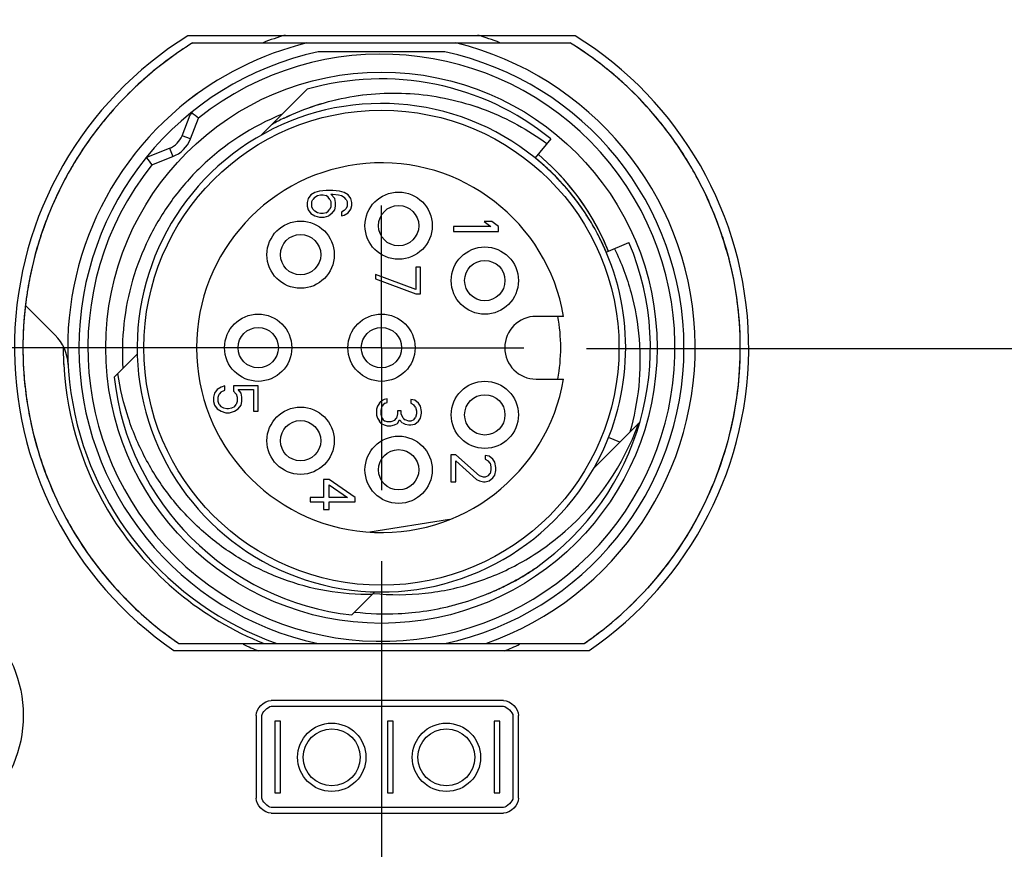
# Model space of a CAD drawing. Header units: inches. Extents: x 0 to 34, y 0 to 22.
# Tile 7 of 59: x 7.8 to 8.6, y 9 to 9.7. Entities that reach past the tile are written whole.
import ezdxf

# ---------------------------------------------------------------- set-up
doc = ezdxf.new("R2010")
doc.units = ezdxf.units.IN
doc.header["$LTSCALE"] = 1.87
doc.header["$MEASUREMENT"] = 0
doc.linetypes.add('CENTER', pattern=[0.6, 0.375, -0.075, 0.075, -0.075])
doc.layers.get('0').update_dxf_attribs({"linetype": 'CONTINUOUS'})
for name, color, linetype in [('02___PRT_ALL_AXES', 7, 'CONTINUOUS'), ('COSMETIC', 7, 'CONTINUOUS'), ('DEFAULT_1', 7, 'CENTER'), ('DIMENSIONS', 7, 'CONTINUOUS')]:
    doc.layers.add(name, color=color, linetype=linetype)
doc.styles.get("Standard").update_dxf_attribs({"font": 'txt', "width": 0.8})
doc.dimstyles.new('DIMSTYLE_1', dxfattribs={"dimtxt": 0.125, "dimasz": 0.18, "dimexe": 0.125, "dimexo": 0.0625, "dimgap": 0.03125, "dimtad": 0, "dimtih": 1, "dimtoh": 1, "dimdec": 3, "dimzin": 4, "dimdsep": 46, "dimtxsty": 'STANDARD', "dimblk": '_FILLED', "dimblk1": '_FILLED', "dimblk2": '_FILLED', "dimcen": 0.09, "dimadec": 0, "dimazin": 0, "dimtp": 0.001, "dimtm": 0.001, "dimtfac": 1, "dimtdec": 3, "dimtofl": 0, "dimtmove": 0, "dimatfit": 3, "dimldrblk": '_FILLED', "dimfxl": 1, "dimtolj": 1, "dimtzin": 4, "dimarcsym": 0})

# ---------------------------------------------------------------- blocks, each defined once
blk = doc.blocks.new('*D19')
at = {"layer": 'DIMENSIONS', "color": 2, "linetype": 'CONTINUOUS'}
blk.add_line((7.03738, 9.41141), (6.01238, 9.41141), dxfattribs=at)
at = {"layer": 'DIMENSIONS', "color": 2, "linetype": 'CONTINUOUS', "insert": (5.94988, 9.47391), "char_height": 0.125, "width": 1.325, "attachment_point": 3, "line_spacing_factor": 0.9}
blk.add_mtext('1.053{\\Ftxt.shx;\\W1.000000;\\H0.125000; }[26.74]', dxfattribs=at)
blk = doc.blocks.new('_FILLED')
at = {"color": 0, "linetype": 'BYBLOCK'}
blk.add_solid([(0, 0), (-1, 0.1736), (-1, -0.1736)], dxfattribs=at)
blk = doc.blocks.new('*D22')
at = {"layer": 'DIMENSIONS', "color": 2, "linetype": 'CONTINUOUS'}
blk.add_line((7.81197, 11.25104), (6.01238, 11.25104), dxfattribs=at)
at = {"layer": 'DIMENSIONS', "color": 2, "linetype": 'CONTINUOUS', "insert": (5.94988, 11.31354), "char_height": 0.125, "width": 1.325, "attachment_point": 3, "line_spacing_factor": 0.9}
blk.add_mtext('2.892{\\Ftxt.shx;\\W1.000000;\\H0.125000; }[73.46]', dxfattribs=at)
blk = doc.blocks.new('*D23')
at = {"layer": 'DIMENSIONS', "color": 2, "linetype": 'CONTINUOUS'}
blk.add_line((7.81197, 12.18204), (6.01238, 12.18204), dxfattribs=at)
at = {"layer": 'DIMENSIONS', "color": 2, "linetype": 'CONTINUOUS', "insert": (5.94988, 12.24454), "char_height": 0.125, "width": 1.325, "attachment_point": 3, "line_spacing_factor": 0.9}
blk.add_mtext('3.823{\\Ftxt.shx;\\W1.000000;\\H0.125000; }[97.11]', dxfattribs=at)
blk = doc.blocks.new('*D24')
at = {"layer": 'DIMENSIONS', "color": 2, "linetype": 'CONTINUOUS'}
blk.add_line((7.76338, 14.38141), (6.01238, 14.38141), dxfattribs=at)
at = {"layer": 'DIMENSIONS', "color": 2, "linetype": 'CONTINUOUS', "insert": (5.94988, 14.44391), "char_height": 0.125, "width": 1.725, "attachment_point": 3, "line_spacing_factor": 0.9}
blk.add_mtext('2X 6.023{\\Ftxt.shx;\\W1.000000;\\H0.125000; }[152.97]', dxfattribs=at)
blk = doc.blocks.new('*D25')
at = {"layer": 'DIMENSIONS', "color": 2, "linetype": 'CONTINUOUS'}
blk.add_line((8.46238, 15.94801), (6.01238, 15.94801), dxfattribs=at)
at = {"layer": 'DIMENSIONS', "color": 2, "linetype": 'CONTINUOUS', "insert": (5.94988, 16.01051), "char_height": 0.125, "width": 1.425, "attachment_point": 3, "line_spacing_factor": 0.9}
blk.add_mtext('7.589{\\Ftxt.shx;\\W1.000000;\\H0.125000; }[192.77]', dxfattribs=at)
blk = doc.blocks.new('*D32')
at = {"layer": 'DIMENSIONS', "color": 2, "linetype": 'CONTINUOUS'}
blk.add_line((8.07478, 9.2239), (8.07478, 7.65692), dxfattribs=at)
at = {"layer": 'DIMENSIONS', "color": 2, "linetype": 'CONTINUOUS', "insert": (8.01228, 7.59442), "char_height": 0.125, "width": 1.325, "attachment_point": 3, "rotation": 90, "line_spacing_factor": 0.9}
blk.add_mtext('1.375{\\Ftxt.shx;\\W1.000000;\\H0.125000; }[34.92]', dxfattribs=at)
blk = doc.blocks.new('*D33')
at = {"layer": 'DIMENSIONS', "color": 2, "linetype": 'CONTINUOUS'}
blk.add_line((8.95613, 9.18347), (8.95613, 7.65692), dxfattribs=at)
at = {"layer": 'DIMENSIONS', "color": 2, "linetype": 'CONTINUOUS', "insert": (8.89363, 7.59442), "char_height": 0.125, "width": 1.325, "attachment_point": 3, "rotation": 90, "line_spacing_factor": 0.9}
blk.add_mtext('2.256{\\Ftxt.shx;\\W1.000000;\\H0.125000; }[57.31]', dxfattribs=at)
blk = doc.blocks.new('*D34')
at = {"layer": 'DIMENSIONS', "color": 2, "linetype": 'CONTINUOUS'}
blk.add_line((9.82488, 9.22284), (9.82488, 7.65692), dxfattribs=at)
at = {"layer": 'DIMENSIONS', "color": 2, "linetype": 'CONTINUOUS', "insert": (9.76238, 7.59442), "char_height": 0.125, "width": 1.625, "attachment_point": 3, "rotation": 90, "line_spacing_factor": 0.9}
blk.add_mtext('6X 3.125{\\Ftxt.shx;\\W1.000000;\\H0.125000; }[79.38]', dxfattribs=at)

msp = doc.modelspace()

# ---------------------------------------------------------------- linework, layer by layer
at = {"color": 7, "linetype": 'CONTINUOUS'}
for p, q in [((7.90887, 9.67912), (8.2407, 9.67912)), ((8.2407, 9.67912), (8.24094, 9.67898)), ((8.1305, 9.67125), (8.01907, 9.67125)), ((8.27916, 9.65105), (8.27939, 9.65084)), ((8.00949, 9.63843), (7.96935, 9.59829)), ((7.89962, 9.59767), (7.90686, 9.61605)), ((7.90695, 9.59479), (7.91419, 9.61317)), ((7.90694, 9.59479), (7.89962, 9.59767)), ((8.22344, 9.59499), (8.20981, 9.57816)), ((7.87014, 9.57933), (7.88852, 9.58657)), ((7.88852, 9.58657), (7.8914, 9.57925)), ((7.87302, 9.57201), (7.8914, 9.57925)), ((8.21848, 9.57075), (8.21886, 9.57041)), ((8.02032, 9.54894), (8.01613, 9.54763)), ((8.02618, 9.5496), (8.02032, 9.54894)), ((8.03205, 9.5496), (8.02618, 9.5496)), ((8.03791, 9.54894), (8.03205, 9.5496)), ((8.0421, 9.54763), (8.03791, 9.54894)), ((8.01027, 9.54238), (8.00943, 9.5391)), ((8.01278, 9.54566), (8.01027, 9.54238)), ((8.01613, 9.54763), (8.01278, 9.54566)), ((8.01362, 9.53975), (8.01446, 9.54172)), ((8.01613, 9.54369), (8.01446, 9.54172)), ((8.01613, 9.54369), (8.01864, 9.545)), ((8.01864, 9.545), (8.02116, 9.54566)), ((8.02116, 9.54566), (8.02367, 9.54566)), ((8.02367, 9.54566), (8.02618, 9.545)), ((8.02786, 9.54369), (8.02618, 9.545)), ((8.02953, 9.54172), (8.02786, 9.54369)), ((8.02953, 9.54172), (8.03037, 9.53975)), ((8.03037, 9.54632), (8.03205, 9.54632)), ((8.03037, 9.54632), (8.03372, 9.54238)), ((8.03205, 9.54632), (8.03707, 9.54566)), ((8.03456, 9.5391), (8.03372, 9.54238)), ((8.03707, 9.54566), (8.03959, 9.545)), ((8.03959, 9.545), (8.0421, 9.54369)), ((8.04545, 9.54566), (8.0421, 9.54763)), ((8.04377, 9.54172), (8.0421, 9.54369)), ((8.04377, 9.54172), (8.04461, 9.53975)), ((8.04796, 9.54238), (8.04545, 9.54566)), ((8.0488, 9.5391), (8.04796, 9.54238)), ((8.00943, 9.5391), (8.00943, 9.53582)), ((8.00943, 9.53582), (8.01027, 9.53254)), ((8.01027, 9.53254), (8.01278, 9.52926)), ((8.01362, 9.53516), (8.01362, 9.53975)), ((8.01446, 9.53319), (8.01362, 9.53516)), ((8.01446, 9.53319), (8.01613, 9.53122)), ((8.02786, 9.53122), (8.02953, 9.53319)), ((8.03037, 9.53516), (8.02953, 9.53319)), ((8.03037, 9.53975), (8.03037, 9.53516)), ((8.03121, 9.52926), (8.03372, 9.53254)), ((8.03372, 9.53254), (8.03456, 9.53582)), ((8.03456, 9.53582), (8.03456, 9.5391)), ((8.0421, 9.53188), (8.03959, 9.53057)), ((8.0421, 9.53188), (8.04377, 9.53385)), ((8.04461, 9.53582), (8.04377, 9.53385)), ((8.04461, 9.53975), (8.04461, 9.53582)), ((8.04545, 9.52991), (8.04796, 9.53319)), ((8.04796, 9.53319), (8.0488, 9.53647)), ((8.0488, 9.53647), (8.0488, 9.5391)), ((8.01278, 9.52926), (8.01613, 9.52729)), ((8.01864, 9.52991), (8.01613, 9.53122)), ((8.01613, 9.52729), (8.02032, 9.52598)), ((8.02116, 9.52926), (8.01864, 9.52991)), ((8.02032, 9.52598), (8.02451, 9.52598)), ((8.02367, 9.52926), (8.02116, 9.52926)), ((8.02618, 9.52991), (8.02367, 9.52926)), ((8.02451, 9.52598), (8.0287, 9.52729)), ((8.02618, 9.52991), (8.02786, 9.53122)), ((8.03121, 9.52926), (8.0287, 9.52729)), ((8.03959, 9.53057), (8.03959, 9.52729)), ((8.03959, 9.52729), (8.0421, 9.52794)), ((8.0421, 9.52794), (8.04545, 9.52991)), ((8.17084, 9.518), (8.13817, 9.518)), ((8.13817, 9.518), (8.13817, 9.51357)), ((8.17168, 9.52243), (8.16497, 9.52243)), ((8.16497, 9.52243), (8.17084, 9.518)), ((8.17754, 9.518), (8.17168, 9.52243)), ((8.17754, 9.51357), (8.17754, 9.518)), ((8.13817, 9.51357), (8.17754, 9.51357)), ((8.27229, 9.49525), (8.29223, 9.50371)), ((8.10904, 9.48227), (8.10485, 9.48227)), ((8.10485, 9.48227), (8.10485, 9.46259)), ((8.10904, 9.45865), (8.10904, 9.48227)), ((8.10485, 9.46259), (8.06967, 9.47571)), ((8.06967, 9.47571), (8.06967, 9.47178)), ((8.06967, 9.47178), (8.10485, 9.45865)), ((8.10485, 9.45865), (8.10904, 9.45865)), ((7.76203, 9.44859), (7.76193, 9.44774)), ((7.78811, 9.42249), (7.76202, 9.44858)), ((8.23483, 9.43897), (8.21061, 9.43897)), ((7.86029, 9.40571), (7.84, 9.38541)), ((7.93385, 9.37663), (7.9305, 9.37466)), ((7.9372, 9.37794), (7.93385, 9.37663)), ((7.9372, 9.37401), (7.9372, 9.37794)), ((7.96652, 9.37794), (7.94474, 9.37794)), ((7.94474, 9.37794), (7.94474, 9.37329)), ((7.96652, 9.35563), (7.96652, 9.37794)), ((8.21061, 9.38385), (8.23483, 9.38385)), ((7.92798, 9.37138), (7.92715, 9.3681)), ((7.92715, 9.3681), (7.92715, 9.36416)), ((7.9305, 9.37466), (7.92798, 9.37138)), ((7.93133, 9.3681), (7.93217, 9.37073)), ((7.93133, 9.36416), (7.93133, 9.3681)), ((7.93385, 9.37269), (7.93217, 9.37073)), ((7.93385, 9.37269), (7.9372, 9.37401)), ((7.94725, 9.37073), (7.94474, 9.37335)), ((7.94722, 9.37081), (7.94809, 9.3681)), ((7.94809, 9.3681), (7.94809, 9.36416)), ((7.94892, 9.37466), (7.96233, 9.37466)), ((7.95144, 9.37138), (7.94892, 9.37466)), ((7.95228, 9.3681), (7.95144, 9.37138)), ((7.95228, 9.36416), (7.95228, 9.3681)), ((7.96233, 9.37466), (7.96233, 9.35563)), ((7.92715, 9.36416), (7.92798, 9.36088)), ((7.92798, 9.36088), (7.9305, 9.3576)), ((7.93217, 9.36154), (7.93133, 9.36416)), ((7.93217, 9.36154), (7.93385, 9.35957)), ((7.93636, 9.35826), (7.93385, 9.35957)), ((7.94557, 9.35957), (7.94306, 9.35826)), ((7.94557, 9.35957), (7.94725, 9.36154)), ((7.94809, 9.36416), (7.94725, 9.36154)), ((7.94892, 9.3576), (7.95144, 9.36088)), ((7.95144, 9.36088), (7.95228, 9.36416)), ((8.07129, 9.35996), (8.07045, 9.35734)), ((8.07297, 9.36259), (8.07129, 9.35996)), ((8.07297, 9.36259), (8.07464, 9.36456)), ((8.07715, 9.36587), (8.07464, 9.36456)), ((8.07464, 9.35668), (8.07548, 9.35996)), ((8.07632, 9.36128), (8.07548, 9.35996)), ((8.07799, 9.36259), (8.07632, 9.36128)), ((8.07967, 9.36653), (8.07715, 9.36587)), ((8.07799, 9.36259), (8.07967, 9.36325)), ((8.07967, 9.36325), (8.07967, 9.36653)), ((8.10396, 9.36521), (8.10061, 9.36587)), ((8.10061, 9.36587), (8.10061, 9.36259)), ((8.10061, 9.36259), (8.10312, 9.36128)), ((8.1048, 9.35931), (8.10312, 9.36128)), ((8.10731, 9.36259), (8.10396, 9.36521)), ((8.1048, 9.35931), (8.10563, 9.35603)), ((8.10899, 9.35996), (8.10731, 9.36259)), ((8.10982, 9.35537), (8.10899, 9.35996)), ((7.9305, 9.3576), (7.93385, 9.35563)), ((7.93385, 9.35563), (7.93804, 9.35432)), ((7.93887, 9.3576), (7.93636, 9.35826)), ((7.93804, 9.35432), (7.94139, 9.35432)), ((7.94055, 9.3576), (7.93887, 9.3576)), ((7.94306, 9.35826), (7.94055, 9.3576)), ((7.94139, 9.35432), (7.94557, 9.35563)), ((7.94557, 9.35563), (7.94892, 9.3576)), ((7.96233, 9.35563), (7.96652, 9.35563)), ((8.07045, 9.35734), (8.07045, 9.35209)), ((8.07045, 9.35209), (8.07129, 9.34947)), ((8.07464, 9.35275), (8.07464, 9.35668)), ((8.07548, 9.34947), (8.07464, 9.35275)), ((8.08888, 9.3534), (8.08804, 9.34947)), ((8.09223, 9.35603), (8.08888, 9.35603)), ((8.08888, 9.35603), (8.08888, 9.3534)), ((8.09223, 9.3534), (8.09223, 9.35603)), ((8.09391, 9.34947), (8.09223, 9.3534)), ((8.10312, 9.34815), (8.1048, 9.35012)), ((8.10563, 9.3534), (8.1048, 9.35012)), ((8.10563, 9.35603), (8.10563, 9.3534)), ((8.10899, 9.34947), (8.10982, 9.35406)), ((8.10982, 9.35406), (8.10982, 9.35537)), ((8.07129, 9.34947), (8.07297, 9.34684)), ((8.07464, 9.34487), (8.07297, 9.34684)), ((8.07464, 9.34487), (8.07715, 9.34356)), ((8.07548, 9.34947), (8.07632, 9.34815)), ((8.07632, 9.34815), (8.07799, 9.34684)), ((8.07715, 9.34356), (8.07967, 9.3429)), ((8.07967, 9.34619), (8.07799, 9.34684)), ((8.08302, 9.34619), (8.07967, 9.34619)), ((8.07967, 9.3429), (8.08302, 9.3429)), ((8.08637, 9.3475), (8.08302, 9.34619)), ((8.08302, 9.3429), (8.08637, 9.34356)), ((8.08637, 9.3475), (8.08804, 9.34947)), ((8.08637, 9.34356), (8.08888, 9.34487)), ((8.08888, 9.34487), (8.09054, 9.34812)), ((8.09307, 9.34553), (8.09056, 9.34815)), ((8.09319, 9.34547), (8.09558, 9.34422)), ((8.09391, 9.34947), (8.09558, 9.34815)), ((8.09893, 9.34684), (8.09558, 9.34815)), ((8.09558, 9.34422), (8.09893, 9.34356)), ((8.10061, 9.34684), (8.09893, 9.34684)), ((8.09893, 9.34356), (8.10061, 9.34356)), ((8.10312, 9.34815), (8.10061, 9.34684)), ((8.10061, 9.34356), (8.10396, 9.34422)), ((8.10396, 9.34422), (8.10731, 9.34684)), ((8.10731, 9.34684), (8.10899, 9.34947)), ((8.26166, 9.30598), (8.3018, 9.34612)), ((8.30057, 9.34463), (8.30072, 9.34503)), ((8.30057, 9.34463), (8.30072, 9.34503)), ((8.30007, 9.34037), (8.30017, 9.34069)), ((8.28418, 9.3285), (8.27428, 9.33242)), ((8.14, 9.31731), (8.13581, 9.31731)), ((8.13581, 9.31731), (8.13581, 9.29369)), ((8.16094, 9.29894), (8.14, 9.31731)), ((8.16931, 9.316), (8.16596, 9.31666)), ((8.16596, 9.31666), (8.16596, 9.31338)), ((8.17266, 9.31338), (8.16931, 9.316)), ((8.14, 9.31206), (8.15842, 9.29566)), ((8.14, 9.29369), (8.14, 9.31206)), ((8.16596, 9.31338), (8.16848, 9.31206)), ((8.17015, 9.3101), (8.16848, 9.31206)), ((8.17015, 9.3101), (8.17099, 9.30682)), ((8.17099, 9.30682), (8.17099, 9.30419)), ((8.17434, 9.31075), (8.17266, 9.31338)), ((8.17518, 9.30616), (8.17434, 9.31075)), ((8.16429, 9.29763), (8.16094, 9.29894)), ((8.16848, 9.29894), (8.16596, 9.29763)), ((8.16848, 9.29894), (8.17015, 9.30091)), ((8.17099, 9.30419), (8.17015, 9.30091)), ((8.17266, 9.29697), (8.17434, 9.2996)), ((8.17434, 9.2996), (8.17518, 9.30353)), ((8.17518, 9.30353), (8.17518, 9.30616)), ((8.02894, 9.29566), (8.02391, 9.29566)), ((8.02391, 9.29566), (8.02391, 9.27991)), ((8.05156, 9.27991), (8.02894, 9.29566)), ((8.02894, 9.29107), (8.04485, 9.27991)), ((8.02894, 9.27991), (8.02894, 9.29107)), ((8.13581, 9.29369), (8.14, 9.29369)), ((8.15842, 9.29566), (8.16094, 9.29435)), ((8.16094, 9.29435), (8.16429, 9.29369)), ((8.16596, 9.29763), (8.16429, 9.29763)), ((8.16429, 9.29369), (8.16596, 9.29369)), ((8.16596, 9.29369), (8.16931, 9.29435)), ((8.16931, 9.29435), (8.17266, 9.29697)), ((8.02391, 9.27991), (8.01219, 9.27991)), ((8.01219, 9.27991), (8.01219, 9.27598)), ((8.01219, 9.27598), (8.02391, 9.27598)), ((8.02391, 9.27598), (8.02391, 9.26941)), ((8.04485, 9.27991), (8.02894, 9.27991)), ((8.02894, 9.27598), (8.05156, 9.27598)), ((8.02894, 9.26941), (8.02894, 9.27598)), ((8.05156, 9.27598), (8.05156, 9.27991)), ((8.02391, 9.26941), (8.02894, 9.26941)), ((8.13468, 9.26045), (8.06447, 9.24933)), ((8.20013, 9.21143), (8.20036, 9.21157)), ((8.20217, 9.21268), (8.20245, 9.21285)), ((8.20245, 9.21285), (8.20291, 9.21314)), ((8.2027, 9.21282), (8.20322, 9.21315)), ((8.20322, 9.21315), (8.20352, 9.21335)), ((8.20405, 9.21385), (8.20429, 9.21401)), ((8.19841, 9.2104), (8.19879, 9.21063)), ((8.19961, 9.21087), (8.19979, 9.21098)), ((8.04879, 9.17662), (8.06908, 9.19692)), ((8.17388, 9.19775), (8.17437, 9.19797)), ((8.17795, 9.1996), (8.17836, 9.19979)), ((8.17896, 9.20007), (8.17931, 9.20024)), ((8.18101, 9.20105), (8.18137, 9.20123)), ((8.18137, 9.20123), (8.18158, 9.20133)), ((8.18158, 9.20133), (8.18187, 9.20147)), ((7.89679, 9.15157), (7.98284, 9.15157)), ((7.98296, 9.15157), (8.25278, 9.15157))]:
    msp.add_line(p, q, dxfattribs=at)
for centre, radius in [((8.07478, 9.41141), 0.24213), ((8.07478, 9.41141), 0.20866), ((8.08985, 9.51862), 0.02953), ((8.08985, 9.51862), 0.01772), ((8.00375, 9.49312), 0.02953), ((8.00375, 9.49312), 0.01772), ((8.16558, 9.47038), 0.02953), ((8.16558, 9.47038), 0.01772), ((7.96652, 9.41141), 0.02953), ((8.07478, 9.41141), 0.02953), ((7.96652, 9.41141), 0.01772), ((8.07478, 9.41141), 0.01772), ((8.16558, 9.35244), 0.02953), ((8.16558, 9.35244), 0.01772), ((8.00375, 9.3297), 0.02953), ((8.00375, 9.3297), 0.01772), ((8.08985, 9.30419), 0.02953), ((8.08985, 9.30419), 0.01772)]:
    msp.add_circle(centre, radius, dxfattribs=at)
for centre, radius, start, end in [((8.07459, 9.41177), 0.31455, 121.7933, 130.85352), ((8.07451, 9.41188), 0.31441, 121.96392, 130.46643), ((8.07531, 9.41036), 0.27673, 103.78343, 129.50976), ((8.07382, 9.41283), 0.31324, 121.77516, 121.9479), ((8.07478, 9.41141), 0.2874, 107.11235, 111.20589), ((8.07478, 9.41141), 0.27559, 289.46295, 76.27087), ((8.07478, 9.41141), 0.2874, 68.79411, 72.88765), ((8.07616, 9.41361), 0.31236, 57.84168, 58.21381), ((8.07603, 9.4134), 0.31261, 56.9408, 58.1619), ((8.07478, 9.41141), 0.26575, 102.10149, 257.89851), ((8.07478, 9.41141), 0.26575, 282.10149, 77.89851), ((8.07446, 9.41108), 0.31541, 49.53485, 57.15069), ((8.07438, 9.41097), 0.31555, 49.15273, 56.92974), ((8.07478, 9.41141), 0.25787, 141.48073, 128.51927), ((8.07588, 9.41025), 0.31654, 130.8501, 133.81475), ((8.07584, 9.41029), 0.31648, 130.46272, 133.34645), ((8.07478, 9.41141), 0.23622, 51, 106.04498), ((8.07386, 9.41036), 0.31635, 46.84378, 49.48108), ((8.07386, 9.41035), 0.31635, 48.7555, 49.15506), ((8.0739, 9.41041), 0.31629, 46.20922, 48.75556), ((8.07555, 9.41058), 0.31608, 133.81354, 139.86591), ((8.07569, 9.41045), 0.31626, 133.3457, 139.08506), ((8.07464, 9.41117), 0.31523, 40.88074, 46.84604), ((8.0749, 9.41142), 0.31486, 40.10046, 46.21211), ((8.07478, 9.41141), 0.27559, 126.00822, 250.53705), ((8.07478, 9.41141), 0.21457, 50.99927, 330.5701), ((7.91419, 9.61317), 0.00787, 128.51927, 158.5), ((8.07343, 9.41239), 0.31329, 139.86909, 143.44086), ((8.07392, 9.412), 0.31392, 139.08744, 142.52346), ((6.70226, 7.97472), 2.03796, 53.51048, 53.73185), ((8.07143, 9.40924), 0.22362, 112.00641, 133.99997), ((8.08404, 9.41709), 0.21772, 115.82765, 118.93318), ((8.08327, 9.41873), 0.21592, 115.85129, 118.96446), ((8.07629, 9.41265), 0.31301, 37.55337, 40.8731), ((8.07602, 9.41244), 0.31335, 36.5207, 40.09019), ((8.07361, 9.4123), 0.31349, 142.53227, 147.80111), ((8.07438, 9.41122), 0.3154, 32.15693, 37.54883), ((8.07415, 9.41193), 0.31414, 143.45122, 148.99037), ((7.8813, 9.60489), 0.01969, 291.5, 338.5), ((7.8813, 9.60489), 0.02756, 291.5, 338.49999), ((8.07402, 9.41097), 0.31583, 30.98326, 36.51815), ((8.07567, 9.41099), 0.31593, 147.7995, 151.46482), ((7.87302, 9.57201), 0.00787, 111.5, 141.48073), ((9.51147, 10.78393), 2.03796, 216.26815, 216.48952), ((8.07526, 9.412), 0.21381, 50.05357, 50.9998), ((8.07535, 9.41211), 0.21366, 50.56942, 50.99996), ((8.07488, 9.41154), 0.2144, 47.95173, 50.56822), ((8.07256, 9.41476), 0.21743, 28.25744, 49.98874), ((8.07258, 9.41477), 0.21741, 26.59707, 49.98982), ((8.07478, 9.41143), 0.21455, 47.67413, 50.05285), ((8.07357, 9.41069), 0.31636, 28.60783, 32.15841), ((8.076, 9.4108), 0.31631, 148.98778, 152.73179), ((8.0726, 9.40804), 0.2253, 134.00105, 143.92317), ((8.07478, 9.41141), 0.1624, 9.7702, 350.2298), ((8.07449, 9.41111), 0.21498, 41.37759, 47.81385), ((8.07444, 9.41106), 0.21506, 45.60078, 47.67454), ((8.07363, 9.41074), 0.31628, 27.2335, 30.98434), ((8.07628, 9.41066), 0.31662, 151.46472, 156.41936), ((8.07449, 9.4111), 0.21499, 43.38184, 45.60105), ((8.07493, 9.41152), 0.21438, 40.62168, 43.38189), ((8.07437, 9.41113), 0.31545, 23.49428, 28.60911), ((8.07611, 9.41075), 0.31643, 152.73123, 158.02355), ((8.07505, 9.41163), 0.21422, 40.55211, 41.37276), ((8.07488, 9.41149), 0.21444, 37.92561, 40.62039), ((8.07493, 9.41152), 0.21439, 38.89501, 40.55199), ((8.07504, 9.41145), 0.31471, 21.89283, 27.23538), ((8.07296, 9.40786), 0.2257, 143.9417, 153.88048), ((8.07482, 9.41144), 0.21452, 36.89037, 38.89495), ((8.07481, 9.41143), 0.21454, 33.69318, 37.92529), ((8.07485, 9.41146), 0.21448, 31.44396, 36.88958), ((8.07512, 9.41116), 0.31536, 156.41955, 160.20302), ((8.0765, 9.41207), 0.31312, 19.74184, 23.4904), ((8.07424, 9.4115), 0.31442, 158.02449, 161.88466), ((8.07461, 9.41132), 0.21476, 28.12489, 33.68789), ((8.07472, 9.41139), 0.21463, 30.57451, 31.44155), ((8.07622, 9.41197), 0.31342, 17.98804, 21.88401), ((8.07295, 9.41196), 0.31304, 160.20487, 165.13188), ((8.07437, 9.41119), 0.21504, 27.79477, 30.57404), ((8.07117, 9.41404), 0.219, 21.99778, 28.25236), ((8.0747, 9.41146), 0.31502, 14.81923, 19.73603), ((8.07322, 9.41189), 0.31332, 161.89313, 167.20833), ((8.07386, 9.4075), 0.22666, 153.89839, 163.80044), ((8.07455, 9.41128), 0.21483, 24.02708, 28.12681), ((8.07436, 9.41118), 0.21505, 26.55917, 27.79498), ((8.07493, 9.41146), 0.21441, 23.00241, 26.56063), ((8.07118, 9.41404), 0.21898, 21.99726, 26.60454), ((8.07478, 9.41141), 0.23622, 305.11561, 23), ((8.07547, 9.4117), 0.21382, 23.00023, 24.02501), ((8.0746, 9.41155), 0.31475, 165.13759, 168.98321), ((8.07478, 9.41141), 0.21457, 330.57217, 23.00282), ((8.07561, 9.41134), 0.31577, 167.20793, 171.03764), ((8.07621, 9.41124), 0.31638, 168.98313, 173.22247), ((8.07425, 9.40746), 0.22705, 163.81779, 173.70828), ((8.07634, 9.41122), 0.31652, 171.03685, 173.22225), ((8.07479, 9.41133), 0.31497, 173.36265, 174.12162), ((8.07344, 9.41146), 0.31361, 174.12003, 178.73558), ((8.21061, 9.41141), 0.02756, 90, 270), ((8.07478, 9.41141), 0.15748, 349.92134, 10.07866), ((8.07534, 9.40742), 0.22813, 173.72776, 183.60508), ((7.76027, 9.39465), 0.03937, 3.04899, 45), ((8.07488, 9.41148), 0.31506, 178.7442, 184.0451), ((8.07475, 9.41147), 0.2795, 180.16417, 182.29282), ((8.07494, 9.41148), 0.27969, 180.25307, 183.05727), ((8.07532, 9.41149), 0.28006, 182.29237, 183.11241), ((8.07476, 9.41139), 0.2795, 183.04132, 212.4702), ((8.0761, 9.41156), 0.31628, 184.04368, 188.23153), ((8.07478, 9.41141), 0.23622, 186.31781, 263.68219), ((8.08324, 9.42373), 0.23128, 311.35618, 339.99995), ((8.07493, 9.41142), 0.23608, 342.56701, 343.94356), ((8.07461, 9.41151), 0.23641, 342.09397, 342.48763), ((8.07478, 9.41141), 0.27953, 212.44143, 248.36827), ((8.0752, 9.4109), 0.23557, 301.37622, 302.76979), ((8.07838, 9.41289), 0.23539, 300.76479, 301.72736), ((8.07856, 9.41264), 0.23508, 301.20505, 302.26155), ((8.07526, 9.4108), 0.23545, 302.14635, 302.4221), ((8.0755, 9.41043), 0.23501, 302.42177, 303.7311), ((8.07848, 9.41274), 0.23521, 301.93917, 302.9794), ((8.07572, 9.41009), 0.2346, 303.00739, 304.45739), ((8.07883, 9.41223), 0.23459, 302.33266, 303.59933), ((8.07584, 9.40992), 0.2344, 303.73139, 304.37518), ((8.0786, 9.41255), 0.23499, 302.97947, 303.53668), ((8.0761, 9.40954), 0.23393, 304.37515, 305.11497), ((8.07868, 9.41243), 0.23484, 303.53671, 303.82128), ((8.07604, 9.40963), 0.23404, 304.45788, 304.71266), ((8.07904, 9.4119), 0.2342, 303.59961, 303.82871), ((8.07617, 9.40944), 0.23381, 304.71264, 305.11507), ((8.07876, 9.41232), 0.23471, 303.82127, 304.19433), ((8.07914, 9.41176), 0.23403, 303.82869, 304.19432), ((8.07838, 9.41295), 0.23544, 295.38454, 301.138), ((8.07882, 9.41208), 0.23447, 296.643, 296.85501), ((8.0787, 9.41231), 0.23472, 296.85515, 297.80549), ((8.07856, 9.41257), 0.23502, 297.80542, 298.5058), ((8.07841, 9.41285), 0.23534, 298.50607, 300.65743), ((8.07469, 9.41176), 0.23656, 299.75206, 300.00213), ((8.07479, 9.41158), 0.23636, 300.00205, 300.79443), ((8.07495, 9.41132), 0.23605, 300.79447, 301.3765), ((8.07512, 9.41102), 0.23571, 301.69945, 301.87955), ((8.07519, 9.41092), 0.23558, 301.93019, 302.14635), ((8.07863, 9.4126), 0.23502, 285.38128, 291.92499), ((8.07867, 9.41247), 0.23488, 285.37893, 291.92641), ((8.07876, 9.41223), 0.23463, 291.92907, 294.84731), ((8.07888, 9.41195), 0.23432, 291.92804, 293.26785), ((8.079, 9.41166), 0.23401, 293.268, 293.92087), ((8.07899, 9.41167), 0.23403, 294.05169, 294.37235), ((8.0789, 9.41188), 0.23425, 294.37237, 294.85202), ((8.0788, 9.4121), 0.23449, 294.85201, 295.28587), ((8.07887, 9.41198), 0.23435, 294.84793, 295.00995), ((8.0789, 9.41192), 0.23429, 295.12035, 295.30229), ((8.07892, 9.41187), 0.23424, 295.30228, 295.54894), ((8.07895, 9.41181), 0.23417, 295.54894, 295.83888), ((8.07891, 9.4119), 0.23427, 296.0719, 296.64305), ((8.07864, 9.41264), 0.23506, 282.11495, 285.37609), ((8.07875, 9.4122), 0.23461, 282.11133, 285.37877), ((8.07457, 9.41115), 0.31463, 226.1057, 235.59377), ((8.07446, 9.41102), 0.31446, 226.83329, 235.59693), ((8.07872, 9.41268), 0.23509, 263.31695, 272.6452), ((8.07873, 9.41265), 0.23505, 263.31386, 272.64306), ((8.07871, 9.41238), 0.23479, 272.64994, 275.56569), ((8.07873, 9.412), 0.23441, 272.64887, 275.56933), ((8.07865, 9.4127), 0.23511, 275.57208, 282.10858), ((8.07869, 9.41245), 0.23486, 275.56813, 282.11169), ((8.07507, 9.41097), 0.31444, 308.24292, 313.17065), ((8.07487, 9.4112), 0.31474, 308.49262, 313.89732), ((8.07569, 9.41024), 0.31348, 304.39439, 308.48333), ((8.07568, 9.41027), 0.31351, 304.39439, 308.23466), ((8.07478, 9.41141), 0.2874, 245.01215, 247.96965), ((8.07478, 9.41141), 0.2874, 292.03035, 294.98785)]:
    msp.add_arc(centre, radius, start, end, dxfattribs=at)
for points, knots in [([(7.98912, 9.61304), (8.00735, 9.62187), (8.04648, 9.63449), (8.10792, 9.63677), (8.16771, 9.62252), (8.20373, 9.60279), (8.22004, 9.59079)], [0, 0, 0, 0, 0.250017, 0.49999, 0.749974, 1, 1, 1, 1]), ([(7.98919, 9.61307), (8.00741, 9.62189), (8.04653, 9.63451), (8.10795, 9.63676), (8.16773, 9.62253), (8.20373, 9.60278), (8.22004, 9.59079)], [0, 0, 0, 0, 0.249996, 0.499979, 0.749974, 1, 1, 1, 1]), ([(8.37432, 9.50876), (8.38336, 9.48092), (8.39371, 9.42236), (8.38431, 9.33391), (8.35092, 9.25147), (8.3142, 9.2047), (8.2931, 9.1844)], [0, 0, 0, 0, 0.250001, 0.500003, 0.750003, 1, 1, 1, 1]), ([(8.27958, 9.49834), (8.28556, 9.48595), (8.29525, 9.46), (8.30239, 9.41913), (8.30198, 9.37764), (8.29672, 9.35045), (8.29292, 9.33723)], [0, 0, 0, 0, 0.249996, 0.499997, 0.749996, 1, 1, 1, 1]), ([(8.37924, 9.49203), (8.38645, 9.4648), (8.39356, 9.40811), (8.3812, 9.32351), (8.34684, 9.24521), (8.31074, 9.20091), (8.2902, 9.18164)], [0, 0, 0, 0, 0.249996, 0.499998, 0.750001, 1, 1, 1, 1]), ([(7.76199, 9.44827), (7.75912, 9.42396), (7.7591, 9.37447), (7.77623, 9.3024), (7.80956, 9.23623), (7.84148, 9.19842), (7.85934, 9.18167)], [0, 0, 0, 0, 0.249996, 0.499992, 0.749995, 1, 1, 1, 1]), ([(8.06671, 9.19454), (8.05326, 9.19438), (8.02628, 9.19655), (7.98714, 9.20717), (7.95058, 9.22475), (7.91779, 9.24862), (7.88981, 9.27798), (7.86746, 9.31183), (7.85143, 9.34907), (7.84523, 9.3754), (7.84329, 9.38871)], [0, 0, 0, 0, 0.124993, 0.249988, 0.374987, 0.499985, 0.624987, 0.749989, 0.874994, 1, 1, 1, 1]), ([(7.76308, 9.36627), (7.76556, 9.34912), (7.77338, 9.31517), (7.79332, 9.26691), (7.82091, 9.22258), (7.84395, 9.19644), (7.85643, 9.18443)], [0, 0, 0, 0, 0.249994, 0.5, 0.749993, 1, 1, 1, 1]), ([(8.06774, 9.19558), (8.0828, 9.19404), (8.11335, 9.19418), (8.15805, 9.20384), (8.19984, 9.22239), (8.22468, 9.24014), (8.23606, 9.25014)], [0, 0, 0, 0, 0.249972, 0.499952, 0.749955, 1, 1, 1, 1]), ([(8.06774, 9.19558), (8.0828, 9.19404), (8.11335, 9.19418), (8.15805, 9.20384), (8.19984, 9.22239), (8.22468, 9.24014), (8.23606, 9.25014)], [0, 0, 0, 0, 0.249972, 0.499952, 0.749955, 1, 1, 1, 1])]:
    msp.add_open_spline(points, degree=3, knots=knots, dxfattribs=at)
at = {"layer": '02___PRT_ALL_AXES', "color": 7, "linetype": 'CONTINUOUS'}
for p, q in [((8.24497, 9.68541), (7.90479, 9.68541)), ((7.89254, 9.14541), (8.25723, 9.14541)), ((8.18211, 9.1014), (7.97783, 9.1014)), ((7.97783, 9.0964), (8.18211, 9.0964)), ((7.96465, 9.08823), (7.96465, 9.01578)), ((7.96965, 9.01578), (7.96965, 9.08823)), ((7.98614, 9.08331), (7.98114, 9.08331)), ((7.98114, 9.08331), (7.98114, 9.02037)), ((7.98614, 9.02037), (7.98614, 9.08331)), ((8.08501, 9.08331), (8.08001, 9.08331)), ((8.08001, 9.08331), (8.08001, 9.02037)), ((8.08501, 9.02037), (8.08501, 9.08331)), ((8.17883, 9.08331), (8.17383, 9.08331)), ((8.17383, 9.08331), (8.17383, 9.02037)), ((8.17883, 9.02037), (8.17883, 9.08331)), ((8.1903, 9.08823), (8.1903, 9.01578)), ((8.1953, 9.01578), (8.1953, 9.08823)), ((7.98114, 9.02037), (7.98614, 9.02037)), ((8.08001, 9.02037), (8.08501, 9.02037)), ((8.17383, 9.02037), (8.17883, 9.02037)), ((8.18211, 9.00761), (7.97783, 9.00761)), ((7.97783, 9.00261), (8.18211, 9.00261))]:
    msp.add_line(p, q, dxfattribs=at)
for centre, radius in [((8.03114, 9.05161), 0.03), ((8.03114, 9.05161), 0.025), ((8.13183, 9.05161), 0.03), ((8.13183, 9.05161), 0.025)]:
    msp.add_circle(centre, radius, dxfattribs=at)
for start, end in [(121.83046, 235.56885), (304.43115, 58.16954)]:
    msp.add_arc((8.07488, 9.41141), 0.3225, start, end, dxfattribs=at)
for points in [[(7.96465, 9.08823), (7.96465, 9.09444), (7.97162, 9.1014), (7.97783, 9.1014)], [(8.18211, 9.1014), (8.18832, 9.1014), (8.1953, 9.09444), (8.1953, 9.08823)], [(7.96965, 9.08823), (7.96965, 9.0907), (7.97536, 9.0964), (7.97783, 9.0964)], [(8.18211, 9.0964), (8.18459, 9.0964), (8.1903, 9.0907), (8.1903, 9.08823)], [(7.97783, 9.00261), (7.97162, 9.00261), (7.96465, 9.00956), (7.96465, 9.01578)], [(7.97783, 9.00761), (7.97536, 9.00761), (7.96965, 9.01331), (7.96965, 9.01578)], [(8.1903, 9.01578), (8.1903, 9.01331), (8.18459, 9.00761), (8.18211, 9.00761)], [(8.1953, 9.01578), (8.1953, 9.00956), (8.18832, 9.00261), (8.18211, 9.00261)]]:
    msp.add_open_spline(points, degree=3, dxfattribs=at)
at = {"layer": 'COSMETIC', "color": 7, "linetype": 'CONTINUOUS'}
msp.add_circle((7.64988, 9.08841), 0.11024, dxfattribs=at)
at = {"layer": 'DEFAULT_1', "color": 7, "linetype": 'CENTER'}
for p, q in [((8.07478, 9.41141), (8.07478, 9.53641)), ((8.07478, 9.41141), (7.30271, 9.41141)), ((8.07478, 9.41141), (8.19979, 9.41141)), ((8.07478, 9.41141), (8.07478, 9.2864)), ((8.95613, 9.41034), (8.16183, 9.41034))]:
    msp.add_line(p, q, dxfattribs=at)

# ---------------------------------------------------------------- dimensions: what is measured, and where the dimension line sits
at = {"layer": 'DIMENSIONS', "color": 2, "linetype": 'CONTINUOUS'}
for feature_location, offset, dtype, origin, picture, middle in [((8.46238, 15.94801), (-2.45, 0), 0, (8.52488, 8.35881), '*D25', (5.23738, 15.94801)), ((7.81197, 12.18204), (-1.79959, 0), 0, (7.87447, 8.35881), '*D23', (5.28738, 12.18204)), ((7.81197, 11.25104), (-1.79959, 0), 0, (7.87447, 8.35881), '*D22', (5.28738, 11.25104)), ((7.03738, 9.41141), (-1.025, 0), 0, (8.52488, 8.35881), '*D19', (5.28738, 9.41141)), ((8.07478, 9.2239), (0, -1.56699), 1, (6.69988, 9.2864), '*D32', (8.07478, 6.93192)), ((8.95613, 9.18347), (0, -1.52656), 1, (6.69988, 9.24597), '*D33', (8.95613, 6.93192))]:
    dim = msp.add_ordinate_dim(feature_location=feature_location, offset=offset, dtype=dtype, origin=origin, dimstyle='DIMSTYLE_1', dxfattribs=at)
    dim.commit()
    dim.dimension.update_dxf_attribs({"geometry": picture, "text_midpoint": middle})
for feature_location, offset, dtype, origin, text, picture, middle in [((7.76338, 14.38141), (-1.751, 0), 0, (7.82588, 8.35881), '2X <>', '*D24', (5.08738, 14.38141)), ((9.82488, 9.22284), (0, -1.56592), 1, (6.69988, 9.28534), '6X <>', '*D34', (9.82488, 6.78192))]:
    dim = msp.add_ordinate_dim(feature_location=feature_location, offset=offset, dtype=dtype, origin=origin, text=text, dimstyle='DIMSTYLE_1', dxfattribs=at)
    dim.commit()
    dim.dimension.update_dxf_attribs({"geometry": picture, "text_midpoint": middle})

doc.saveas('drawing.dxf')
